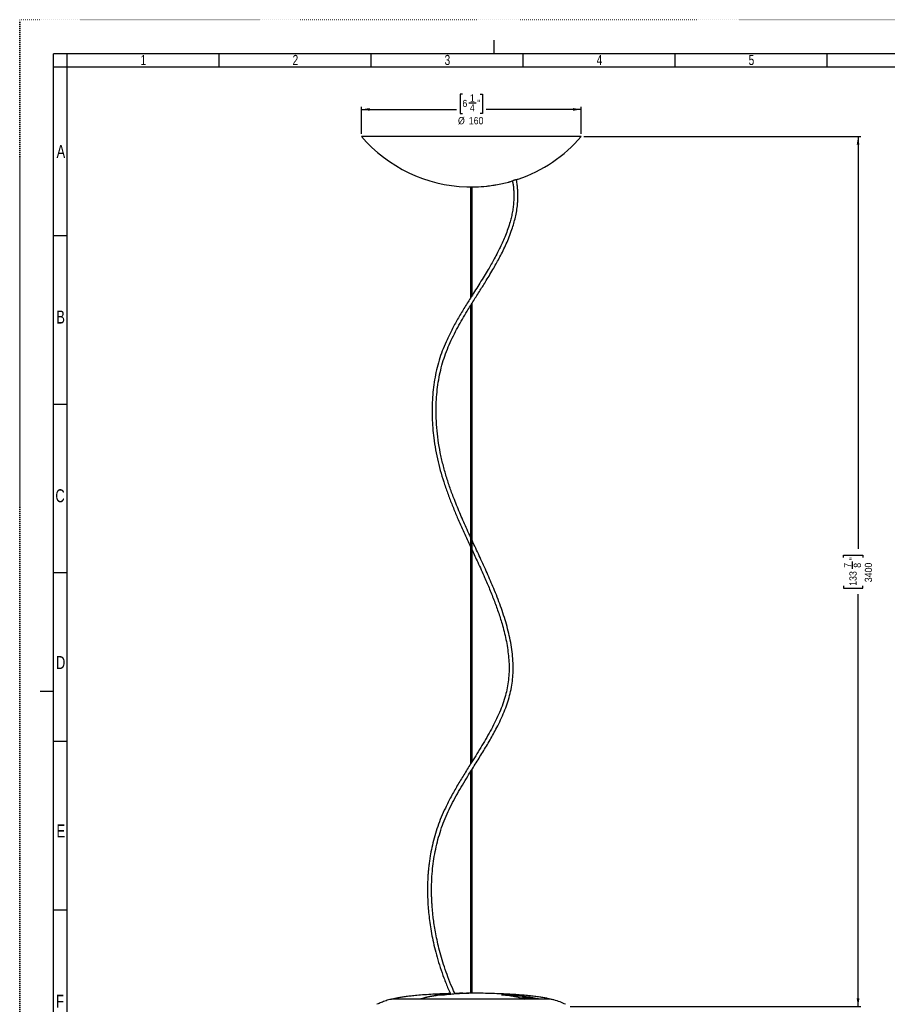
# Model space of a CAD drawing. Extents: x 0 to 594, y 0 to 841.
# Tile 6 of 9: x 0 to 319, y 479 to 841. Entities that reach past the tile are written whole.
import ezdxf

# ---------------------------------------------------------------- set-up
doc = ezdxf.new("R2010")
doc.units = 0
doc.linetypes.add('SLD-PUNTI', pattern=[0.635, 0, -0.635])
doc.linetypes.add('SLD-SOLIDO', pattern=[0])
doc.layers.get('0').update_dxf_attribs({"linetype": 'CONTINUOUS'})
doc.layers.add('FORMAT', color=7, linetype='SLD-SOLIDO')
doc.styles.add('SLDTEXTSTYLE2', font='ARIALN.TTF', dxfattribs={"width": 0.87})
doc.styles.add('SLDTEXTSTYLE3', font='GOTHIC.TTF', dxfattribs={"width": 0.913})
doc.dimstyles.new('SLDDIMSTYLE0', dxfattribs={"dimtxt": 2.645833, "dimasz": 3, "dimexe": 0, "dimexo": 0.0625, "dimgap": 0.661458, "dimtad": 0, "dimdec": 1, "dimlfac": 2, "dimrnd": 1e-09, "dimzin": 12, "dimtxsty": 'SLDTEXTSTYLE3', "dimsah": 1, "dimcen": 0.09, "dimazin": 3, "dimtfac": 1, "dimtdec": 1, "dimtofl": 0, "dimtmove": 0, "dimatfit": 3, "dimtolj": 1, "dimtzin": 12})

# ---------------------------------------------------------------- blocks, each defined once
blk = doc.blocks.new('_D_2')
at = {"layer": 'FORMAT', "color": 7}
for p, q in [((207.67, 797.99), (309.57, 797.99)), ((308.57, 797.99), (308.57, 646.34)), ((303.24, 643.22), (303.24, 644.02)), ((303.24, 644.02), (310.37, 644.02)), ((306.53, 639), (306.53, 641.74)), ((310.37, 644.02), (310.37, 643.22)), ((303.24, 632.75), (303.24, 631.94)), ((303.24, 631.94), (310.37, 631.94)), ((310.37, 631.94), (310.37, 632.75)), ((308.57, 477.98), (308.57, 629.63)), ((202.62, 477.98), (309.57, 477.98))]:
    blk.add_line(p, q, dxfattribs=at)
for points in [[(308.57, 797.99), (308.07, 794.99), (309.07, 794.99)], [(308.57, 477.98), (309.07, 480.98), (308.07, 480.98)]]:
    blk.add_solid(points, dxfattribs=at)
at = {"layer": 'FORMAT', "color": 7, "attachment_point": 1, "rotation": 90, "style": 'SLDTEXTSTYLE3'}
for s, insert, char_height in [('7', (303.39, 639.39), 2.65), ('"', (305.38, 642.13), 2.65), ('8', (306.99, 639.39), 2.65), ('3400', (311.06, 634.07), 2.646), ('133', (305.38, 632.75), 2.646)]:
    blk.add_mtext(s, dxfattribs=dict(at, insert=insert, char_height=char_height))
blk = doc.blocks.new('_D_3')
at = {"layer": 'FORMAT', "color": 7}
for p, q in [((162.95, 813.66), (162.15, 813.66)), ((162.15, 813.66), (162.15, 806.53)), ((169.52, 813.66), (170.32, 813.66)), ((170.32, 813.66), (170.32, 806.53)), ((125.8, 798.99), (125.8, 808.99)), ((125.8, 807.99), (160.77, 807.99)), ((165.3, 810.37), (168.03, 810.37)), ((206.67, 807.99), (171.7, 807.99)), ((206.67, 798.99), (206.67, 808.99)), ((162.15, 806.53), (162.95, 806.53)), ((170.32, 806.53), (169.52, 806.53))]:
    blk.add_line(p, q, dxfattribs=at)
for points in [[(125.8, 807.99), (128.8, 807.49), (128.8, 808.49)], [(206.67, 807.99), (203.67, 808.49), (203.67, 807.49)]]:
    blk.add_solid(points, dxfattribs=at)
at = {"layer": 'FORMAT', "color": 7, "attachment_point": 1, "style": 'SLDTEXTSTYLE3'}
for s, insert, char_height in [('6', (162.95, 811.52), 2.65), ('1', (165.69, 813.51), 2.65), ('"', (168.42, 811.52), 2.65), ('4', (165.69, 809.91), 2.65), ('%%c', (161.31, 805.17), 2.646), ('160', (165.3, 805.17), 2.646)]:
    blk.add_mtext(s, dxfattribs=dict(at, insert=insert, char_height=char_height))

msp = doc.modelspace()

# ---------------------------------------------------------------- linework, layer by layer
at = {"color": 7, "linetype": 'SLD-PUNTI'}
for p in [(0.001, -0.001), (594.499, 841)]:
    msp.add_line(p, (0.001, 841), dxfattribs=at)
at = {"color": 7, "linetype": 'SLD-SOLIDO'}
for p, q in [((174.499, 833.499), (174.499, 828.499)), ((12.501, 12.499), (12.501, 828.499)), ((582.001, 828.499), (12.501, 828.499)), ((17.501, 823.499), (17.501, 828.499)), ((73.451, 823.499), (73.451, 828.499)), ((129.401, 823.499), (129.401, 828.499)), ((185.351, 823.499), (185.351, 828.499)), ((241.301, 823.499), (241.301, 828.499)), ((297.251, 823.499), (297.251, 828.499)), ((17.501, 823.499), (12.501, 823.499)), ((17.501, 17.499), (17.501, 823.499)), ((577.001, 823.499), (17.501, 823.499)), ((166.235, 797.992), (125.798, 797.992)), ((206.673, 797.992), (166.235, 797.992)), ((164.535, 779.519), (167.935, 779.519)), ((165.985, 779.519), (165.985, 738.718)), ((166.485, 739.517), (166.485, 779.519)), ((17.501, 761.499), (12.501, 761.499)), ((165.985, 735.891), (165.985, 567.269)), ((166.485, 568.067), (166.485, 736.692)), ((17.501, 699.499), (12.501, 699.499)), ((17.501, 637.499), (12.501, 637.499)), ((7.501, 593.999), (12.501, 593.999)), ((17.501, 575.499), (12.501, 575.499)), ((166.485, 482.869), (166.485, 565.229)), ((165.985, 564.427), (165.985, 482.851)), ((17.501, 513.499), (12.501, 513.499)), ((153.983, 482.129), (153.971, 482.129)), ((165.985, 482.881), (164.412, 482.881)), ((168.059, 482.881), (166.485, 482.881)), ((168.616, 482.881), (168.059, 482.881)), ((177.514, 482.348), (180.094, 482.348)), ((185.673, 480.709), (137.078, 480.709)), ((183.719, 481.242), (185.042, 481.242)), ((191.033, 480.708), (190.986, 480.713)), ((195.393, 480.709), (191.013, 480.709))]:
    msp.add_line(p, q, dxfattribs=at)
at = {"color": 8, "linetype": 'SLD-SOLIDO'}
for p, q in [((168.618, 482.881), (168.061, 482.881)), ((180.289, 482.111), (178.833, 482.111)), ((180.292, 481.915), (180.289, 482.111)), ((180.971, 482.058), (180.975, 481.816)), ((185.693, 480.706), (137.048, 480.706)), ((137.633, 480.795), (147.665, 480.795)), ((148.037, 480.795), (184.855, 480.795)), ((184.325, 481.041), (185.679, 480.754)), ((185.592, 480.658), (185.051, 480.783)), ((190.788, 480.742), (185.713, 480.742)), ((190.85, 480.795), (194.837, 480.795)), ((195.423, 480.706), (191.039, 480.706))]:
    msp.add_line(p, q, dxfattribs=at)
at = {"color": 7, "linetype": 'SLD-SOLIDO', "flags": 128}
for points in [[(171.769, 779.78), (171.798, 779.784), (172.028, 779.816), (172.422, 779.87), (172.941, 779.941), (173.533, 780.022), (174.131, 780.105), (174.66, 780.178), (175.055, 780.233), (175.27, 780.263), (175.304, 780.267), (175.304, 780.267)], [(148.001, 480.788), (148.015, 480.793), (148.037, 480.795)], [(184.872, 480.868), (184.906, 480.864), (184.922, 480.859)]]:
    msp.add_lwpolyline(points, dxfattribs=at)
at = {"color": 8, "linetype": 'SLD-SOLIDO', "flags": 128}
msp.add_lwpolyline([(181.118, 482.294), (181.093, 482.29), (181.068, 482.276), (181.044, 482.255), (181.023, 482.226), (181.004, 482.19), (180.989, 482.149), (180.978, 482.105), (180.971, 482.058)], dxfattribs=at)
at = {"color": 7, "linetype": 'SLD-SOLIDO'}
for centre, radius, start, end in [((166.235, 832.937), 53.444, 220.83222, 268.17719), ((166.235, 832.937), 53.444, 288.82189, 319.16778), ((166.235, 832.937), 53.444, 271.82281, 275.94334), ((166.235, 832.937), 53.444, 279.76957, 284.91659), ((137.078, 480.559), 0.15, 90, 101.6615), ((137.704, 480.555), 0.25, 106.40955, 141.97276), ((194.767, 480.555), 0.25, 38.02724, 73.59045), ((195.393, 480.559), 0.15, 78.3385, 90)]:
    msp.add_arc(centre, radius, start, end, dxfattribs=at)
at = {"color": 8, "linetype": 'SLD-SOLIDO'}
for centre, radius, start, end in [((153.476, 482.086), 0.216, 8.73156, 85.20738), ((153.607, 482.02), 0.109, 38.7402, 87.93925), ((153.634, 482.033), 0.0964, 37.47507, 87.53393), ((164.404, 482.704), 0.177, 31.28044, 88.15572), ((177.49, 482.195), 0.154, 31.92114, 81.29941), ((180.055, 482.117), 0.234, 358.53001, 80.481), ((147.648, 480.641), 0.155, 26.03867, 83.57437), ((184.767, 480.628), 0.189, 25.46506, 62.09108), ((185.687, 480.668), 0.0872, 95.21612, 151.31864), ((185.71, 480.647), 0.0954, 87.74453, 139.18224), ((190.514, 480.73), 0.139, 96.15648, 140.13349), ((190.778, 480.593), 0.214, 38.36844, 70.42988)]:
    msp.add_arc(centre, radius, start, end, dxfattribs=at)
at = {"color": 7, "linetype": 'SLD-SOLIDO'}
for points, knots in [([(182.789, 782.14), (182.832, 782.153), (182.963, 782.193), (183.154, 782.251), (183.335, 782.307), (183.443, 782.34), (183.49, 782.354), (183.479, 782.351), (183.478, 782.35)], [0, 0, 0, 0, 0.1028831, 0.3183718, 0.5344207, 0.747941, 0.9633523, 1, 1, 1, 1]), ([(181.362, 781.706), (181.444, 781.262), (181.618, 780.329), (181.786, 778.865), (181.885, 777.365), (181.906, 775.902), (181.852, 774.256), (181.691, 772.43), (181.393, 770.439), (180.999, 768.529), (180.455, 766.407), (179.731, 764.105), (178.821, 761.667), (177.862, 759.399), (176.885, 757.3), (175.832, 755.189), (174.731, 753.122), (173.583, 751.075), (171.844, 748.091), (169.399, 744.117), (166.466, 739.497), (163.802, 735.237), (161.466, 731.338), (159.265, 727.372), (157.391, 723.588), (155.849, 719.985), (154.615, 716.572), (153.606, 713.063), (152.826, 709.47), (152.263, 705.812), (151.908, 702.106), (151.753, 698.37), (151.787, 694.621), (152.003, 690.875), (152.418, 686.903), (153.062, 682.731), (153.967, 678.39), (155.08, 674.142), (156.373, 669.982), (157.818, 665.897), (159.393, 661.867), (161.283, 657.372), (163.491, 652.435), (165.156, 648.846), (165.985, 647.059)], [0, 0, 0, 0, 0.0108931, 0.0228993, 0.0342444, 0.0450271, 0.0553332, 0.0700525, 0.0840619, 0.0975002, 0.11046, 0.12918, 0.1470223, 0.1639761, 0.1799893, 0.1949928, 0.2129961, 0.2290234, 0.2442689, 0.2856343, 0.3272654, 0.3588837, 0.3904842, 0.4218761, 0.4531057, 0.4780467, 0.5030457, 0.5282058, 0.5535314, 0.5790113, 0.6046214, 0.6303247, 0.6560742, 0.6818276, 0.7075264, 0.7381956, 0.7685667, 0.7986241, 0.8284614, 0.8581966, 0.8879387, 0.9177741, 0.9590663, 1, 1, 1, 1]), ([(165.985, 650.643), (165.549, 651.585), (164.275, 654.34), (162.233, 658.939), (160.135, 664.016), (158.397, 668.694), (156.99, 672.97), (155.768, 677.331), (154.762, 681.792), (153.997, 686.35), (153.486, 690.977), (153.246, 695.639), (153.291, 699.988), (153.573, 703.997), (154.038, 707.649), (154.715, 711.234), (155.614, 714.733), (156.747, 718.136), (158.084, 721.451), (159.588, 724.68), (161.216, 727.809), (162.917, 730.828), (164.483, 733.456), (165.88, 735.727), (167.091, 737.666), (168.296, 739.575), (169.45, 741.402), (170.603, 743.237), (171.799, 745.159), (173.117, 747.318), (174.409, 749.502), (175.646, 751.679), (176.805, 753.812), (177.969, 756.09), (179.115, 758.523), (180.216, 761.118), (181.146, 763.639), (181.9, 766.053), (182.488, 768.335), (182.957, 770.717), (183.24, 772.904), (183.374, 774.873), (183.4, 776.617), (183.329, 778.405), (183.137, 780.225), (182.958, 781.485), (182.813, 782.11), (182.805, 782.145)], [0, 0, 0, 0, 0.0220975, 0.0645626, 0.1067807, 0.1383869, 0.1699829, 0.201708, 0.2337498, 0.2662097, 0.2989361, 0.3317644, 0.3645554, 0.3906806, 0.4166478, 0.4423863, 0.4678679, 0.4931467, 0.5183814, 0.5436855, 0.5687792, 0.5933677, 0.6174532, 0.6340073, 0.6503019, 0.6663293, 0.682344, 0.6966291, 0.7128672, 0.731046, 0.7511094, 0.7675066, 0.784874, 0.8031481, 0.8222648, 0.8421675, 0.8628305, 0.8788497, 0.8953669, 0.9124794, 0.9303496, 0.942802, 0.9557845, 0.9694072, 0.983798, 0.9991024, 1, 1, 1, 1]), ([(179.992, 781.293), (179.995, 781.294), (180, 781.296), (180.091, 781.323), (180.248, 781.37), (180.533, 781.456), (180.947, 781.581), (181.316, 781.692), (181.468, 781.738)], [0, 0, 0, 0, 0.1152318, 0.2539421, 0.3931909, 0.5317751, 0.808353, 1, 1, 1, 1]), ([(182.789, 782.14), (182.774, 782.137), (182.749, 782.131), (182.685, 782.115), (182.645, 782.104), (182.548, 782.077), (182.493, 782.062), (182.368, 782.026), (182.299, 782.005), (182.154, 781.962), (182.078, 781.938), (181.928, 781.891), (181.854, 781.868), (181.717, 781.824), (181.655, 781.803), (181.547, 781.767), (181.503, 781.751), (181.468, 781.738)], [0, 0, 0, 0, 0.125, 0.125, 0.25, 0.25, 0.375, 0.375, 0.5, 0.5, 0.625, 0.625, 0.75, 0.75, 0.875, 0.875, 1, 1, 1, 1]), ([(160.281, 482.544), (159.893, 483.386), (158.938, 485.458), (157.623, 488.795), (156.323, 492.458), (155.233, 495.978), (154.332, 499.312), (153.602, 502.443), (153.022, 505.359), (152.57, 508.07), (152.242, 510.457), (152.011, 512.535), (151.85, 514.327), (151.733, 516.011), (151.652, 517.645), (151.603, 519.279), (151.579, 521.67), (151.658, 524.828), (151.949, 528.634), (152.427, 532.334), (153.079, 535.909), (153.927, 539.453), (154.975, 542.942), (156.229, 546.366), (157.688, 549.72), (159.314, 553.017), (161.077, 556.268), (162.945, 559.487), (165.148, 563.11), (167.67, 567.129), (170.45, 571.563), (173.136, 576.021), (175.332, 579.987), (177.043, 583.448), (178.329, 586.374), (179.446, 589.344), (180.363, 592.361), (181.041, 595.369), (181.464, 598.359), (181.648, 601.323), (181.622, 604.432), (181.372, 607.681), (180.894, 611.058), (180.224, 614.432), (179.385, 617.793), (178.401, 621.136), (177.295, 624.456), (176.089, 627.748), (174.463, 631.863), (172.368, 636.761), (169.808, 642.403), (167.822, 646.651), (166.726, 649.032), (166.485, 649.557)], [0, 0, 0, 0, 0.015938, 0.0392065, 0.0613347, 0.0822537, 0.1019116, 0.1199546, 0.1367202, 0.1521924, 0.1663618, 0.1773591, 0.1874141, 0.1966351, 0.2057554, 0.2149111, 0.2241017, 0.2458992, 0.267888, 0.2880514, 0.3083811, 0.3287234, 0.3490522, 0.3694072, 0.3898667, 0.4104682, 0.4312244, 0.4521533, 0.473207, 0.5027711, 0.5322627, 0.5615547, 0.5905621, 0.608602, 0.6264842, 0.6442247, 0.6618228, 0.6792915, 0.6958078, 0.7123587, 0.7290153, 0.7479418, 0.7670904, 0.7864307, 0.8059497, 0.8256182, 0.8453939, 0.8652229, 0.8850798, 0.9204727, 0.9556433, 0.9902338, 1, 1, 1, 1]), ([(166.485, 645.978), (167.189, 644.463), (168.76, 641.085), (170.941, 636.266), (172.989, 631.491), (174.737, 627.114), (176.332, 622.691), (177.572, 618.723), (178.49, 615.234), (179.145, 612.245), (179.653, 609.255), (179.996, 606.269), (180.154, 603.293), (180.11, 600.332), (179.844, 597.401), (179.337, 594.51), (178.576, 591.545), (177.557, 588.504), (176.283, 585.39), (174.827, 582.309), (173.223, 579.258), (171.503, 576.232), (169.701, 573.226), (167.848, 570.234), (165.765, 566.92), (163.481, 563.273), (161.056, 559.263), (158.754, 555.195), (156.777, 551.323), (155.137, 547.656), (153.83, 544.23), (152.747, 540.799), (151.877, 537.408), (151.297, 534.547), (150.915, 532.216), (150.666, 530.404), (150.465, 528.617), (150.308, 526.827), (150.188, 524.953), (150.108, 522.903), (150.081, 520.612), (150.126, 518.069), (150.261, 515.374), (150.494, 512.544), (150.832, 509.6), (151.3, 506.469), (151.913, 503.16), (152.69, 499.685), (153.644, 496.061), (154.79, 492.305), (156.151, 488.445), (157.443, 485.141), (158.349, 483.167), (158.667, 482.475)], [0, 0, 0, 0, 0.02895224, 0.06456428, 0.09180811, 0.11913069, 0.14635387, 0.17331751, 0.19109879, 0.2087093, 0.22612969, 0.2433545, 0.26039716, 0.27729628, 0.29408914, 0.31077223, 0.32749427, 0.34646922, 0.36569718, 0.38521726, 0.40501339, 0.42501946, 0.44518508, 0.46545051, 0.48575082, 0.51276337, 0.53971623, 0.56657834, 0.59326844, 0.61447728, 0.63555349, 0.65613677, 0.67610563, 0.69549248, 0.70610412, 0.71654277, 0.72681032, 0.73690808, 0.74733273, 0.7589857, 0.7720862, 0.78663777, 0.80264282, 0.81845423, 0.83546432, 0.85366703, 0.87305029, 0.8935947, 0.91527155, 0.9380407, 0.96184844, 0.98662534, 1, 1, 1, 1]), ([(158.532, 482.774), (157.494, 482.741), (155.35, 482.671), (152.173, 482.51), (149.082, 482.312), (146.417, 482.096), (144.171, 481.874), (142.333, 481.659), (140.709, 481.434), (139.316, 481.191), (138.311, 480.994), (137.786, 480.831), (137.637, 480.784)], [0, 0, 0, 0, 0.1482039, 0.306059, 0.4539798, 0.5901227, 0.6876457, 0.7759215, 0.854137, 0.9215856, 0.9777171, 1, 1, 1, 1]), ([(147.665, 480.795), (147.906, 480.905), (148.149, 480.995), (148.639, 481.157), (148.886, 481.229), (149.627, 481.429), (150.123, 481.54), (151.117, 481.74), (151.616, 481.828), (152.613, 481.99), (153.112, 482.062), (153.611, 482.129)], [0, 0, 0, 0, 0.125, 0.125, 0.25, 0.25, 0.5, 0.5, 0.75, 0.75, 1, 1, 1, 1]), ([(153.983, 482.129), (153.483, 482.062), (152.984, 481.99), (151.987, 481.828), (151.489, 481.74), (150.494, 481.54), (149.998, 481.429), (149.257, 481.229), (149.011, 481.157), (148.521, 480.995), (148.277, 480.905), (148.037, 480.795)], [0, 0, 0, 0, 0.25, 0.25, 0.5, 0.5, 0.75, 0.75, 0.875, 0.875, 1, 1, 1, 1]), ([(153.628, 482.131), (153.606, 482.131), (153.484, 482.131), (153.317, 482.138), (153.156, 482.147), (153.076, 482.159), (153.071, 482.161), (153.069, 482.161)], [0, 0, 0, 0, 0.0660825, 0.3641804, 0.6578603, 0.880842, 1, 1, 1, 1]), ([(153.494, 482.301), (154.024, 482.357), (155.614, 482.524), (157.302, 482.663), (158.463, 482.711), (158.559, 482.715)], [0, 0, 0, 0, 0.3144517, 0.943227, 1, 1, 1, 1]), ([(153.731, 482.093), (153.724, 482.099), (153.702, 482.118), (153.669, 482.129), (153.646, 482.129), (153.643, 482.128)], [0, 0, 0, 0, 0.2803207, 0.9134429, 1, 1, 1, 1]), ([(157.099, 482.301), (157.005, 482.291), (156.903, 482.281), (156.683, 482.26), (156.563, 482.25), (156.311, 482.231), (156.18, 482.221), (155.909, 482.203), (155.767, 482.195), (155.483, 482.179), (155.34, 482.171), (155.054, 482.158), (154.909, 482.153), (154.63, 482.143), (154.494, 482.139), (154.231, 482.133), (154.103, 482.13), (153.983, 482.129)], [0, 0, 0, 0, 0.125, 0.125, 0.25, 0.25, 0.375, 0.375, 0.5, 0.5, 0.625, 0.625, 0.75, 0.75, 0.875, 0.875, 1, 1, 1, 1]), ([(168.061, 482.881), (166.236, 482.881), (164.41, 482.834), (160.755, 482.646), (158.927, 482.505), (157.099, 482.301)], [0, 0, 0, 0, 0.5, 0.5, 1, 1, 1, 1]), ([(163.126, 482.87), (162.925, 482.869), (161.936, 482.863), (160.947, 482.836), (160.159, 482.815)], [0, 0, 0, 0, 0.2029765, 1, 1, 1, 1]), ([(160.172, 482.785), (160.603, 482.805), (162.014, 482.872), (163.428, 482.877), (164.41, 482.881)], [0, 0, 0, 0, 0.3053761, 1, 1, 1, 1]), ([(194.833, 480.782), (194.652, 480.838), (194.05, 481.022), (192.904, 481.238), (191.327, 481.501), (189.48, 481.741), (187.386, 481.97), (185.068, 482.179), (182.457, 482.375), (179.568, 482.55), (176.417, 482.698), (173.121, 482.805), (170.492, 482.866), (168.965, 482.874), (168.579, 482.876)], [0, 0, 0, 0, 0.02145362, 0.07159278, 0.13239424, 0.20323624, 0.28334234, 0.37185284, 0.46787065, 0.58106127, 0.7009943, 0.82644853, 0.95610034, 1, 1, 1, 1]), ([(177.489, 482.293), (177.468, 482.296), (177.406, 482.302), (177.36, 482.31), (177.355, 482.311), (177.353, 482.312)], [0, 0, 0, 0, 0.2664386, 0.7720153, 1, 1, 1, 1]), ([(184.872, 480.868), (184.571, 480.99), (184.267, 481.087), (183.655, 481.263), (183.348, 481.341), (182.426, 481.556), (181.808, 481.675), (180.571, 481.889), (179.952, 481.982), (178.712, 482.151), (178.091, 482.226), (177.47, 482.294)], [0, 0, 0, 0, 0.125, 0.125, 0.25, 0.25, 0.5, 0.5, 0.75, 0.75, 1, 1, 1, 1]), ([(137.079, 480.693), (136.945, 480.672), (136.19, 480.553), (134.842, 480.138), (133.115, 479.534), (132.021, 479.042), (131.511, 478.812)], [0, 0, 0, 0, 0.0687082, 0.3894265, 0.7152726, 1, 1, 1, 1]), ([(148.001, 480.787), (148, 480.787), (147.977, 480.781), (147.945, 480.754), (147.923, 480.722), (147.914, 480.709)], [0, 0, 0, 0, 0.034668, 0.5970844, 1, 1, 1, 1]), ([(185.108, 480.709), (185.103, 480.719), (185.088, 480.749), (185.046, 480.789), (184.99, 480.83), (184.946, 480.848), (184.921, 480.858)], [0, 0, 0, 0, 0.118562, 0.3767793, 0.661927, 1, 1, 1, 1]), ([(190.647, 480.773), (189.724, 480.978), (188.791, 481.094), (187.386, 481.193), (186.917, 481.214), (185.98, 481.238), (185.51, 481.242), (185.042, 481.242)], [0, 0, 0, 0, 0.5, 0.5, 0.75, 0.75, 1, 1, 1, 1]), ([(185.693, 480.706), (185.691, 480.707), (185.684, 480.709), (185.677, 480.708), (185.673, 480.707)], [0, 0, 0, 0, 0.3391905, 1, 1, 1, 1]), ([(200.951, 478.813), (200.281, 479.108), (198.872, 479.729), (197.009, 480.368), (195.801, 480.599), (195.388, 480.678)], [0, 0, 0, 0, 0.3735327, 0.7855094, 1, 1, 1, 1])]:
    msp.add_open_spline(points, degree=3, knots=knots, dxfattribs=at)
at = {"color": 8, "linetype": 'SLD-SOLIDO'}
for points, knots in [([(153.611, 482.129), (153.511, 482.13), (153.419, 482.133), (153.261, 482.139), (153.193, 482.143), (153.081, 482.153), (153.036, 482.158), (152.974, 482.171), (152.956, 482.179), (152.945, 482.195), (152.953, 482.203), (152.995, 482.221), (153.028, 482.231), (153.122, 482.25), (153.181, 482.26), (153.32, 482.281), (153.401, 482.291), (153.494, 482.301)], [0, 0, 0, 0, 0.125, 0.125, 0.25, 0.25, 0.375, 0.375, 0.5, 0.5, 0.625, 0.625, 0.75, 0.75, 0.875, 0.875, 1, 1, 1, 1]), ([(158.667, 482.475), (158.602, 482.472), (157.473, 482.424), (156.056, 482.309), (154.707, 482.169), (154.417, 482.139)], [0, 0, 0, 0, 0.04606241, 0.79500342, 1, 1, 1, 1]), ([(177.47, 482.294), (177.405, 482.301), (177.354, 482.308), (177.289, 482.321), (177.273, 482.327), (177.279, 482.334), (177.286, 482.337), (177.308, 482.341), (177.324, 482.342), (177.365, 482.345), (177.389, 482.346), (177.446, 482.347), (177.478, 482.348), (177.514, 482.348)], [0, 0, 0, 0, 0.25, 0.25, 0.5, 0.5, 0.625, 0.625, 0.75, 0.75, 0.875, 0.875, 1, 1, 1, 1]), ([(180.094, 482.348), (180.147, 482.348), (180.216, 482.346), (180.375, 482.341), (180.466, 482.337), (180.608, 482.33), (180.657, 482.327), (180.753, 482.321), (180.801, 482.318), (180.945, 482.308), (181.036, 482.301), (181.118, 482.294)], [0, 0, 0, 0, 0.25, 0.25, 0.5, 0.5, 0.625, 0.625, 0.75, 0.75, 1, 1, 1, 1]), ([(180.971, 482.058), (180.916, 482.066), (180.856, 482.075), (180.729, 482.089), (180.663, 482.096), (180.474, 482.111), (180.36, 482.115), (180.289, 482.111)], [0, 0, 0, 0, 0.25, 0.25, 0.5, 0.5, 1, 1, 1, 1]), ([(188.353, 481.111), (187.806, 481.21), (186.056, 481.527), (183.591, 481.816), (181.675, 481.993), (180.971, 482.058)], [0, 0, 0, 0, 0.2236932, 0.7147523, 1, 1, 1, 1]), ([(181.118, 482.294), (181.905, 482.226), (182.692, 482.151), (184.264, 481.982), (185.049, 481.889), (186.617, 481.675), (187.4, 481.556), (188.569, 481.341), (188.957, 481.263), (189.732, 481.087), (190.117, 480.99), (190.499, 480.868)], [0, 0, 0, 0, 0.25, 0.25, 0.5, 0.5, 0.75, 0.75, 0.875, 0.875, 1, 1, 1, 1]), ([(147.665, 480.795), (147.655, 480.789), (147.627, 480.773), (147.599, 480.743), (147.588, 480.714), (147.586, 480.709)], [0, 0, 0, 0, 0.3435023, 0.8925969, 1, 1, 1, 1]), ([(148.037, 480.795), (148.026, 480.789), (147.998, 480.772), (147.969, 480.742), (147.958, 480.714), (147.957, 480.709)], [0, 0, 0, 0, 0.3568386, 0.9053735, 1, 1, 1, 1]), ([(184.855, 480.795), (184.907, 480.795), (184.938, 480.804), (184.941, 480.832), (184.916, 480.851), (184.872, 480.868)], [0, 0, 0, 0, 0.5, 0.5, 1, 1, 1, 1]), ([(185.693, 480.706), (185.693, 480.706), (185.688, 480.709), (185.679, 480.711), (185.671, 480.709), (185.668, 480.708)], [0, 0, 0, 0, 0.0283875, 0.6254676, 1, 1, 1, 1]), ([(190.499, 480.868), (190.556, 480.851), (190.624, 480.832), (190.755, 480.804), (190.815, 480.795), (190.85, 480.795)], [0, 0, 0, 0, 0.5, 0.5, 1, 1, 1, 1])]:
    msp.add_open_spline(points, degree=3, knots=knots, dxfattribs=at)
at = {"color": 7, "linetype": 'SLD-SOLIDO'}
for points in [[(153.611, 482.129), (153.62, 482.13), (153.629, 482.131), (153.638, 482.13)], [(190.731, 480.754), (190.703, 480.761), (190.675, 480.767), (190.647, 480.773)], [(190.788, 480.742), (190.768, 480.746), (190.749, 480.75), (190.731, 480.754)], [(190.939, 480.718), (190.89, 480.724), (190.838, 480.733), (190.788, 480.742)]]:
    msp.add_open_spline(points, degree=3, dxfattribs=at)
at = {"color": 8, "linetype": 'SLD-SOLIDO'}
for points in [[(185.679, 480.754), (185.693, 480.75), (185.705, 480.746), (185.713, 480.742)], [(185.728, 480.718), (185.721, 480.713), (185.707, 480.71), (185.693, 480.706)], [(185.713, 480.742), (185.735, 480.733), (185.738, 480.724), (185.728, 480.718)], [(191.039, 480.706), (191.007, 480.71), (190.974, 480.713), (190.939, 480.718)]]:
    msp.add_open_spline(points, degree=3, dxfattribs=at)

# ---------------------------------------------------------------- texts
at = {"color": 7, "linetype": 'CONTINUOUS', "attachment_point": 2, "style": 'SLDTEXTSTYLE2'}
for s, insert, char_height in [('1', (45.525, 828.028), 3.704), ('2', (101.475, 828.028), 3.704), ('3', (157.425, 828.028), 3.704), ('4', (213.375, 828.028), 3.704), ('5', (269.325, 828.028), 3.704), ('A', (15.166, 794.912), 4.763), ('B', (15.062, 733.996), 4.763), ('C', (14.855, 668.271), 4.763), ('D', (15.072, 606.913), 4.763), ('E', (15.13, 544.952), 4.763), ('F', (14.815, 482.311), 4.763)]:
    msp.add_mtext(s, dxfattribs=dict(at, insert=insert, char_height=char_height))

# ---------------------------------------------------------------- dimensions: what is measured, and where the dimension line sits
at = {"layer": 'FORMAT', "color": 7}
dim = msp.add_linear_dim(base=(206.67284, 807.99236), p1=(125.79776, 797.99236), p2=(206.67284, 797.99236), text='%%c<>', dimstyle='SLDDIMSTYLE0', dxfattribs=at)
dim.commit()
dim.dimension.update_dxf_attribs({"geometry": '_D_3', "text_midpoint": (166.2353, 807.99236), "dimtype": 160})
dim = msp.add_linear_dim(base=(308.568, 797.992), p1=(201.62, 477.976), p2=(206.673, 797.992), angle=90, dimstyle='SLDDIMSTYLE0', dxfattribs=at)
dim.commit()
dim.dimension.update_dxf_attribs({"geometry": '_D_2', "text_midpoint": (308.568, 637.984), "dimtype": 160})

doc.saveas('drawing.dxf')
